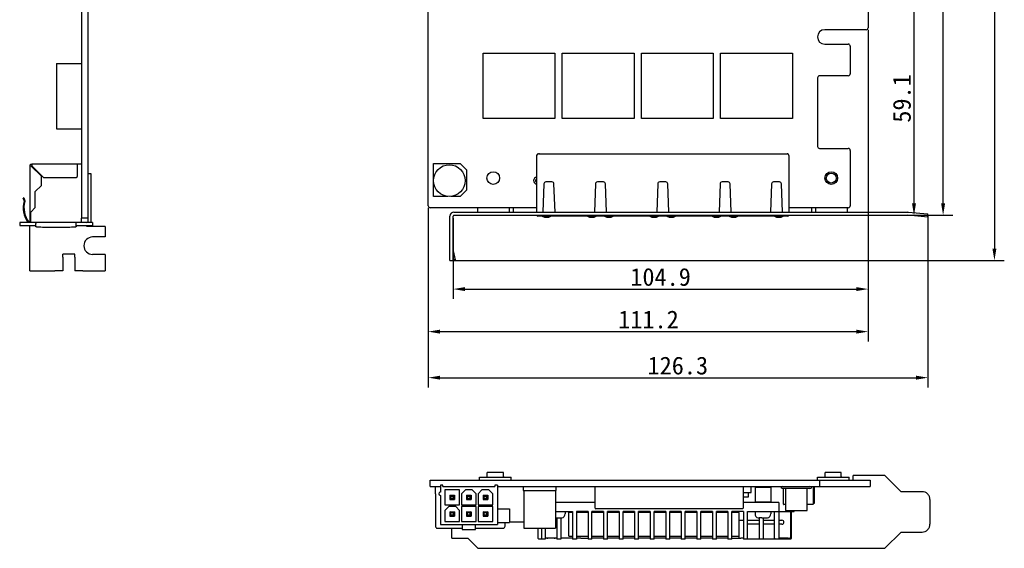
# Model space of a CAD drawing. Header units: millimetres. Extents: x -150 to 228, y -16 to 332.
# Tile 1 of 5: x -150 to 98, y 32 to 166. Entities that reach past the tile are written whole.
import ezdxf

# ---------------------------------------------------------------- set-up
doc = ezdxf.new("R2010")
doc.units = ezdxf.units.MM
doc.header["$LTSCALE"] = 32.67
doc.header["$PDMODE"] = 3
doc.header["$PDSIZE"] = 8
doc.layers.get('0').update_dxf_attribs({"linetype": 'CONTINUOUS'})
doc.layers.get('Defpoints').update_dxf_attribs({"linetype": 'CONTINUOUS'})
doc.layers.add('00_COMPONENTS', color=7, linetype='CONTINUOUS')
doc.styles.get("Standard").update_dxf_attribs({"font": 'simfang.ttf'})
doc.dimstyles.new('DIMSTYLE_10', dxfattribs={"dimtxt": 4.5, "dimasz": 3, "dimexe": 2.5, "dimexo": 0.5, "dimgap": 0.75, "dimtad": 1, "dimdec": 1, "dimdsep": 46, "dimtxsty": 'STANDARD', "dimblk": '_FILLED', "dimblk1": '_FILLED', "dimblk2": '_FILLED', "dimcen": 0.09, "dimclrt": 3, "dimazin": 2, "dimtp": 0.5, "dimtm": 0.5, "dimtfac": 1, "dimtdec": 1, "dimtofl": 0, "dimtmove": 0, "dimatfit": 3, "dimldrblk": '_FILLED', "dimfxl": 1, "dimtolj": 1, "dimarcsym": 0})

# ---------------------------------------------------------------- blocks, each defined once
blk = doc.blocks.new('_FILLED')
at = {"color": 0, "linetype": 'ByBlock'}
blk.add_solid([(0, 0), (-1, 0.167), (-1, -0.167)], dxfattribs=at)
blk = doc.blocks.new('*D94')
at = {"color": 0, "lineweight": -2}
for p, q in [((-23.59, 286.14), (98.46, 286.14)), ((95.96, 283.14), (95.96, 108.16)), ((-40.59, 105.16), (98.46, 105.16))]:
    blk.add_line(p, q, dxfattribs=at)
at = {"layer": 'Defpoints', "color": 0}
for p in [(-24.09, 286.14), (-41.09, 105.16), (95.96, 105.16)]:
    blk.add_point(p, dxfattribs=at)
at = {"color": 0, "linetype": 'ByBlock', "lineweight": -2, "xscale": 3, "yscale": 3, "zscale": 3}
for p, rotation in [((95.96, 286.14), 90), ((95.96, 105.16), 270)]:
    blk.add_blockref('_FILLED', p, dxfattribs=dict(at, rotation=rotation))
at = {"color": 3, "insert": (90.65, 195.21), "char_height": 4.5, "attachment_point": 2, "rotation": 90}
blk.add_mtext('\\A1;{\\C256;181}', dxfattribs=at)
blk = doc.blocks.new('*D95')
at = {"color": 0, "lineweight": -2}
for p, q in [((64.02, 163.48), (64.02, 84.7)), ((-47.13, 118.49), (-47.13, 84.7)), ((-44.13, 87.2), (61.02, 87.2))]:
    blk.add_line(p, q, dxfattribs=at)
at = {"layer": 'Defpoints', "color": 0}
for p in [(64.02, 163.98), (-47.13, 118.99), (64.02, 87.2)]:
    blk.add_point(p, dxfattribs=at)
at = {"color": 0, "linetype": 'ByBlock', "lineweight": -2, "xscale": 3, "yscale": 3, "zscale": 3, "rotation": 180}
blk.add_blockref('_FILLED', (-47.13, 87.2), dxfattribs=at)
at = {"color": 0, "linetype": 'ByBlock', "lineweight": -2, "xscale": 3, "yscale": 3, "zscale": 3}
blk.add_blockref('_FILLED', (64.02, 87.2), dxfattribs=at)
at = {"color": 3, "insert": (8.53, 92.53), "char_height": 4.5, "attachment_point": 2}
blk.add_mtext('\\A1;{\\C256;111.2}', dxfattribs=at)
blk = doc.blocks.new('*D96')
at = {"color": 0, "lineweight": -2}
for p, q in [((-47.13, 118.49), (-47.13, 73.07)), ((79.17, 116.44), (79.17, 73.07)), ((-44.13, 75.57), (76.17, 75.57))]:
    blk.add_line(p, q, dxfattribs=at)
at = {"layer": 'Defpoints', "color": 0}
for p in [(-47.13, 118.99), (79.17, 116.94), (79.17, 75.57)]:
    blk.add_point(p, dxfattribs=at)
at = {"color": 0, "linetype": 'ByBlock', "lineweight": -2, "xscale": 3, "yscale": 3, "zscale": 3, "rotation": 180}
blk.add_blockref('_FILLED', (-47.13, 75.57), dxfattribs=at)
at = {"color": 0, "linetype": 'ByBlock', "lineweight": -2, "xscale": 3, "yscale": 3, "zscale": 3}
blk.add_blockref('_FILLED', (79.17, 75.57), dxfattribs=at)
at = {"color": 3, "insert": (15.95, 80.89), "char_height": 4.5, "attachment_point": 2}
blk.add_mtext('\\A1;{\\C256;126.3}', dxfattribs=at)
blk = doc.blocks.new('*D97')
at = {"color": 0, "lineweight": -2}
for p, q in [((51.27, 286.14), (85.49, 286.14)), ((82.99, 119.59), (82.99, 283.14)), ((64.52, 116.59), (85.49, 116.59))]:
    blk.add_line(p, q, dxfattribs=at)
at = {"layer": 'Defpoints', "color": 0}
for p in [(50.77, 286.14), (82.99, 286.14), (64.02, 116.59)]:
    blk.add_point(p, dxfattribs=at)
at = {"color": 0, "linetype": 'ByBlock', "lineweight": -2, "xscale": 3, "yscale": 3, "zscale": 3}
for p, rotation in [((82.99, 286.14), 90), ((82.99, 116.59), 270)]:
    blk.add_blockref('_FILLED', p, dxfattribs=dict(at, rotation=rotation))
at = {"color": 3, "insert": (79.95, 212.96), "char_height": 4.5, "attachment_point": 5, "rotation": 90}
blk.add_mtext('\\A1;{\\C256;169.6}', dxfattribs=at)
blk = doc.blocks.new('*D100')
at = {"color": 0, "lineweight": -2}
for p, q in [((57.07, 175.64), (78.13, 175.64)), ((75.63, 172.64), (75.63, 119.59)), ((65.02, 116.59), (78.13, 116.59))]:
    blk.add_line(p, q, dxfattribs=at)
at = {"layer": 'Defpoints', "color": 0}
for p in [(56.57, 175.64), (64.52, 116.59), (75.63, 116.59)]:
    blk.add_point(p, dxfattribs=at)
at = {"color": 0, "linetype": 'ByBlock', "lineweight": -2, "xscale": 3, "yscale": 3, "zscale": 3}
for p, rotation in [((75.63, 175.64), 90), ((75.63, 116.59), 270)]:
    blk.add_blockref('_FILLED', p, dxfattribs=dict(at, rotation=rotation))
at = {"color": 3, "insert": (72.59, 146.11), "char_height": 4.5, "attachment_point": 5, "rotation": 90}
blk.add_mtext('\\A1;{\\C256;59.1}', dxfattribs=at)
blk = doc.blocks.new('*D101')
at = {"color": 0, "lineweight": -2}
for p, q in [((64.02, 163.48), (64.02, 95.45)), ((-40.84, 115.89), (-40.84, 95.45)), ((-37.84, 97.95), (61.02, 97.95))]:
    blk.add_line(p, q, dxfattribs=at)
at = {"layer": 'Defpoints', "color": 0}
for p in [(64.02, 163.98), (-40.84, 116.39), (64.02, 97.95)]:
    blk.add_point(p, dxfattribs=at)
at = {"color": 0, "linetype": 'ByBlock', "lineweight": -2, "xscale": 3, "yscale": 3, "zscale": 3, "rotation": 180}
blk.add_blockref('_FILLED', (-40.84, 97.95), dxfattribs=at)
at = {"color": 0, "linetype": 'ByBlock', "lineweight": -2, "xscale": 3, "yscale": 3, "zscale": 3}
blk.add_blockref('_FILLED', (64.02, 97.95), dxfattribs=at)
at = {"color": 3, "insert": (11.59, 100.99), "char_height": 4.5, "attachment_point": 5}
blk.add_mtext('\\A1;\\A1;{\\C256;104.9}', dxfattribs=at)

msp = doc.modelspace()

# ---------------------------------------------------------------- linework, layer by layer
at = {"layer": '00_COMPONENTS'}
for p, q in [((-134.79, 283.53), (-134.79, 115.88)), ((-133.19, 174.48), (-133.19, 115.88)), ((64.02, 174.19), (64.02, 163.98)), ((-47.13, 118.99), (-47.13, 171.24)), ((63.5, 163.47), (53.1, 163.47)), ((53.08, 159.83), (59.02, 159.83)), ((59.52, 159.33), (59.52, 152.33)), ((-33.26, 157.56), (-15.11, 157.56)), ((-33.26, 141.06), (-33.26, 157.56)), ((-15.11, 157.56), (-15.11, 141.06)), ((-13.26, 141.06), (-13.26, 157.56)), ((-13.26, 157.56), (4.89, 157.56)), ((4.89, 157.56), (4.89, 141.06)), ((6.74, 141.06), (6.74, 157.56)), ((6.74, 157.56), (24.89, 157.56)), ((24.89, 157.56), (24.89, 141.06)), ((26.74, 141.06), (26.74, 157.56)), ((26.74, 157.56), (44.89, 157.56)), ((44.89, 157.56), (44.89, 141.06)), ((-141.04, 154.95), (-141.04, 138.45)), ((-141.04, 154.95), (-134.79, 154.95)), ((59.02, 151.83), (51.77, 151.83)), ((51.27, 151.33), (51.27, 133.99)), ((-15.11, 141.06), (-33.26, 141.06)), ((4.89, 141.06), (-13.26, 141.06)), ((24.89, 141.06), (6.74, 141.06)), ((44.89, 141.06), (26.74, 141.06)), ((-141.04, 138.45), (-134.79, 138.45)), ((-19.29, 132.09), (-19.39, 132.09)), ((-19.29, 132.09), (-19.06, 132.09)), ((-19.04, 132.09), (43.31, 132.09)), ((43.33, 132.09), (43.56, 132.09)), ((43.66, 132.09), (43.56, 132.09)), ((51.77, 133.49), (59.02, 133.49)), ((59.52, 132.99), (59.52, 118.99)), ((-147.44, 129.48), (-147.29, 129.48)), ((-147.29, 129.48), (-147.29, 129.12)), ((-134.79, 129.48), (-147.29, 129.48)), ((-135.77, 126.53), (-135.77, 129.48)), ((-45.79, 125.74), (-45.79, 129.68)), ((-45.79, 129.68), (-39.06, 129.68)), ((-39.06, 129.68), (-37.49, 128.11)), ((-19.74, 131.74), (-19.74, 117.39)), ((44.01, 131.74), (44.01, 117.39)), ((-147.79, 129.13), (-147.79, 114.78)), ((-147.43, 129), (-147.79, 129)), ((-147.43, 129), (-144.89, 126.46)), ((-144.36, 126.18), (-147.29, 129.12)), ((-133.19, 127.18), (-132.39, 127.18)), ((-132.39, 127.18), (-132.39, 114.98)), ((-37.49, 128.11), (-37.49, 122.95)), ((-144.89, 124.14), (-144.89, 126.46)), ((-144.36, 126.18), (-136.12, 126.18)), ((-135.76, 126.73), (-135.76, 126.76)), ((-45.79, 121.38), (-45.79, 124.98)), ((-19.94, 125.15), (-19.94, 125.55)), ((-17.88, 124.55), (-18.14, 117.39)), ((-15.85, 125.04), (-17.38, 125.04)), ((-15.09, 117.39), (-15.35, 124.55)), ((-4.88, 124.55), (-5.14, 117.39)), ((-2.85, 125.04), (-4.38, 125.04)), ((-2.09, 117.39), (-2.35, 124.55)), ((10.87, 124.55), (10.61, 117.39)), ((12.9, 125.04), (11.37, 125.04)), ((13.66, 117.39), (13.4, 124.55)), ((26.62, 124.55), (26.36, 117.39)), ((28.65, 125.04), (27.12, 125.04)), ((29.41, 117.39), (29.15, 124.55)), ((39.62, 124.55), (39.36, 117.39)), ((41.65, 125.04), (40.12, 125.04)), ((42.41, 117.39), (42.15, 124.55)), ((-144.89, 124.14), (-146.43, 122.61)), ((-146.43, 118.57), (-146.43, 122.61)), ((-37.49, 122.95), (-39.06, 121.38)), ((-149.29, 120.98), (-149.48, 120.91)), ((-149.25, 120.29), (-149.48, 120.91)), ((-149.29, 120.98), (-149.06, 120.36)), ((-42.19, 121.38), (-45.79, 121.38)), ((-39.06, 121.38), (-41.43, 121.38)), ((-146.43, 118.57), (-147.59, 117.41)), ((-147.59, 114.78), (-147.59, 117.41)), ((-27.89, 118.49), (-46.63, 118.49)), ((-40.64, 117.39), (74.07, 117.39)), ((-34.68, 118.49), (-34.68, 117.39)), ((-19.74, 118.49), (-27.89, 118.49)), ((-26.68, 118.49), (-26.68, 117.39)), ((-25.68, 118.49), (-25.68, 117.39)), ((51.41, 118.49), (44.01, 118.49)), ((49.72, 118.49), (49.72, 117.39)), ((50.72, 118.49), (50.72, 117.39)), ((59.02, 118.49), (51.41, 118.49)), ((58.72, 118.49), (58.72, 117.39)), ((74.14, 117.38), (79.17, 116.94)), ((-150.37, 114.78), (-150.37, 113.98)), ((-131.95, 114.78), (-150.37, 114.78)), ((-146.26, 114.78), (-146.26, 114.51)), ((-146.26, 113.72), (-146.26, 114.51)), ((-136.06, 114.51), (-136.06, 114.78)), ((-136.06, 113.72), (-136.06, 114.51)), ((-133.19, 115.88), (-134.79, 115.88)), ((-134.74, 114.78), (-134.74, 115.88)), ((-133.19, 115.88), (-133.19, 114.98)), ((-131.95, 114.78), (-131.95, 113.98)), ((-41.64, 105.16), (-41.64, 116.39)), ((-40.84, 105.16), (-40.84, 116.39)), ((-40.64, 116.59), (74.07, 116.59)), ((43.71, 116.39), (-19.44, 116.39)), ((79.1, 116.15), (74.07, 116.59)), ((79.1, 116.15), (79.17, 116.94)), ((-150.37, 113.98), (-146.26, 113.98)), ((-147.83, 102.55), (-147.83, 113.98)), ((-138.06, 113.54), (-144.26, 113.54)), ((-136.06, 113.98), (-131.95, 113.98)), ((-133.39, 113.78), (-133.39, 113.98)), ((-128.78, 113.78), (-133.39, 113.78)), ((-128.78, 113.78), (-128.78, 111.11)), ((-128.78, 111.11), (-131.95, 111.11)), ((-40.79, 107.62), (-40.35, 105.3)), ((-139.45, 106.02), (-139.45, 106.74)), ((-136.4, 106.74), (-139.45, 106.74)), ((-139.45, 106.02), (-139.45, 102.55)), ((-136.4, 106.02), (-136.4, 106.74)), ((-136.4, 106.02), (-136.4, 102.55)), ((-128.78, 106.69), (-131.95, 106.69)), ((-128.78, 106.69), (-128.78, 102.55)), ((-41.64, 105.16), (-40.84, 105.16)), ((-40.35, 105.3), (-40.84, 105.2)), ((-40.35, 105.3), (-40.79, 105.3)), ((-147.83, 102.55), (-141.45, 102.55)), ((-139.45, 102.55), (-141.45, 102.55)), ((-134.4, 102.55), (-136.4, 102.55)), ((-134.4, 102.55), (-128.78, 102.55)), ((-34.18, 50.44), (-26.18, 50.44)), ((-34.18, 49.64), (-34.18, 50.44)), ((-28.13, 51.64), (-32.23, 51.64)), ((-32.23, 50.64), (-32.23, 51.64)), ((-31.8, 50.44), (-26.18, 50.44)), ((-28.13, 51.64), (-31.76, 51.64)), ((-28.13, 50.64), (-28.13, 51.64)), ((-28.13, 50.64), (-28.13, 51.64)), ((-26.18, 49.64), (-26.18, 50.44)), ((-26.18, 49.64), (-26.18, 50.44)), ((51.22, 50.44), (59.22, 50.44)), ((51.22, 49.64), (51.22, 50.44)), ((57.27, 51.64), (53.17, 51.64)), ((53.17, 50.64), (53.17, 51.64)), ((57.27, 50.64), (57.27, 51.64)), ((59.22, 49.64), (59.22, 50.44)), ((68.3, 50.88), (60.22, 50.88)), ((60.22, 49.64), (60.22, 50.88)), ((72.41, 46.77), (68.3, 50.88)), ((-46.63, 48.04), (-46.63, 49.64)), ((-46.63, 49.64), (64.52, 49.64)), ((-46.63, 48.04), (-44.06, 48.04)), ((-45.29, 46.24), (-45.29, 48.04)), ((-44.06, 48.44), (-44.06, 46.64)), ((-43.46, 48.44), (-44.06, 48.44)), ((-43.46, 48.04), (-43.46, 48.44)), ((-43.46, 48.04), (-30.26, 48.04)), ((-30.26, 48.44), (-30.26, 48.04)), ((-29.66, 48.44), (-30.26, 48.44)), ((-29.66, 48.44), (-29.66, 38.44)), ((-29.66, 48.04), (64.52, 48.04)), ((-23.11, 48.04), (-23.11, 47.04)), ((-14.81, 47.04), (-14.81, 48.04)), ((-4.96, 42.59), (-4.96, 48.04)), ((32.44, 48.04), (32.44, 42.59)), ((34.52, 46.57), (34.52, 48.04)), ((35.66, 48.04), (35.46, 47.84)), ((39.46, 47.84), (35.46, 47.84)), ((35.46, 47.84), (35.46, 44.24)), ((39.27, 48.04), (39.46, 47.84)), ((39.46, 47.84), (39.46, 44.24)), ((42.42, 48.04), (42.12, 47.89)), ((42.12, 47.69), (42.12, 47.89)), ((42.42, 47.54), (42.12, 47.69)), ((43.12, 47.54), (42.42, 47.54)), ((42.63, 43.64), (42.63, 47.54)), ((43.12, 47.69), (48.62, 47.69)), ((43.12, 47.69), (43.12, 42.04)), ((48.62, 42.04), (48.62, 47.69)), ((49.32, 47.54), (48.62, 47.54)), ((49.62, 47.89), (49.32, 48.04)), ((49.32, 47.54), (49.62, 47.69)), ((49.62, 47.89), (49.62, 47.69)), ((50.13, 47.94), (50.13, 43.64)), ((50.47, 47.92), (50.51, 47.92)), ((50.51, 43.87), (50.51, 47.92)), ((51.77, 49.64), (51.77, 48.04)), ((64.52, 49.64), (64.52, 48.04)), ((-45.31, 46.24), (-45.31, 38.05)), ((-44.06, 45.84), (-44.06, 38.44)), ((-42.94, 47.22), (-42.94, 43.47)), ((-39.19, 47.22), (-42.94, 47.22)), ((-41.64, 45.85), (-41.64, 44.83)), ((-41.63, 45.85), (-41.64, 45.85)), ((-41.64, 44.83), (-41.63, 44.83)), ((-41.63, 45.91), (-41.63, 44.77)), ((-41.39, 45.67), (-41.63, 45.91)), ((-41.63, 45.91), (-40.49, 45.91)), ((-41.63, 44.77), (-41.39, 45.02)), ((-41.39, 45.02), (-41.39, 45.67)), ((-41.39, 45.67), (-40.74, 45.67)), ((-40.74, 45.02), (-41.39, 45.02)), ((-40.49, 45.91), (-40.74, 45.67)), ((-40.74, 45.02), (-40.74, 45.67)), ((-40.49, 44.77), (-40.74, 45.02)), ((-40.49, 45.91), (-40.49, 44.77)), ((-40.49, 44.83), (-40.49, 45.85)), ((-40.49, 45.85), (-40.49, 45.85)), ((-40.49, 44.83), (-40.49, 44.83)), ((-39.19, 43.47), (-39.19, 47.22)), ((-37.74, 47.22), (-38.74, 46.22)), ((-38.74, 46.22), (-38.74, 43.47)), ((-35.99, 47.22), (-37.74, 47.22)), ((-37.44, 45.85), (-37.44, 44.83)), ((-37.43, 45.85), (-37.44, 45.85)), ((-37.44, 44.83), (-37.43, 44.83)), ((-37.43, 45.91), (-37.43, 44.77)), ((-37.19, 45.67), (-37.43, 45.91)), ((-37.43, 45.91), (-36.29, 45.91)), ((-37.43, 44.77), (-37.19, 45.02)), ((-37.19, 45.02), (-37.19, 45.67)), ((-37.19, 45.67), (-36.54, 45.67)), ((-36.54, 45.02), (-37.19, 45.02)), ((-36.29, 45.91), (-36.54, 45.67)), ((-36.54, 45.02), (-36.54, 45.67)), ((-36.29, 44.77), (-36.54, 45.02)), ((-36.29, 45.91), (-36.29, 44.77)), ((-36.29, 44.83), (-36.29, 45.85)), ((-36.29, 45.85), (-36.29, 45.85)), ((-36.29, 44.83), (-36.29, 44.83)), ((-34.99, 46.22), (-35.99, 47.22)), ((-34.99, 43.47), (-34.99, 46.22)), ((-33.54, 47.22), (-34.54, 46.22)), ((-34.54, 46.22), (-34.54, 43.47)), ((-31.79, 47.22), (-33.54, 47.22)), ((-33.24, 45.85), (-33.24, 44.83)), ((-33.23, 45.85), (-33.24, 45.85)), ((-33.24, 44.83), (-33.23, 44.83)), ((-33.23, 45.91), (-33.23, 44.77)), ((-32.99, 45.67), (-33.23, 45.91)), ((-33.23, 45.91), (-32.09, 45.91)), ((-33.23, 44.77), (-32.99, 45.02)), ((-32.99, 45.02), (-32.99, 45.67)), ((-32.99, 45.67), (-32.34, 45.67)), ((-32.34, 45.02), (-32.99, 45.02)), ((-32.09, 45.91), (-32.34, 45.67)), ((-32.34, 45.02), (-32.34, 45.67)), ((-32.09, 44.77), (-32.34, 45.02)), ((-32.09, 45.91), (-32.09, 44.77)), ((-32.09, 44.83), (-32.09, 45.85)), ((-32.09, 45.85), (-32.09, 45.85)), ((-32.09, 44.83), (-32.09, 44.83)), ((-30.79, 46.22), (-31.79, 47.22)), ((-30.79, 43.47), (-30.79, 46.22)), ((-23.11, 47.04), (-14.81, 47.04)), ((-22.96, 47.04), (-22.96, 37.54)), ((-14.96, 47.04), (-14.96, 37.54)), ((32.44, 46.57), (34.52, 46.57)), ((32.44, 45.43), (33.84, 45.43)), ((33.84, 45.43), (33.84, 46.57)), ((77.68, 46.77), (72.41, 46.77)), ((-42.94, 43.47), (-39.19, 43.47)), ((-41.94, 43.02), (-42.94, 42.02)), ((-40.19, 43.02), (-41.94, 43.02)), ((-41.63, 44.77), (-40.49, 44.77)), ((-39.19, 42.02), (-40.19, 43.02)), ((-38.74, 43.47), (-34.99, 43.47)), ((-38.74, 43.02), (-38.74, 39.27)), ((-34.99, 43.02), (-38.74, 43.02)), ((-37.43, 44.77), (-36.29, 44.77)), ((-34.99, 39.27), (-34.99, 43.02)), ((-34.54, 43.47), (-30.79, 43.47)), ((-34.54, 43.02), (-34.54, 39.27)), ((-30.79, 43.02), (-34.54, 43.02)), ((-33.23, 44.77), (-32.09, 44.77)), ((-30.79, 39.27), (-30.79, 43.02)), ((-29.66, 42.44), (-26.61, 42.44)), ((-26.61, 42.44), (-26.61, 38.94)), ((-4.96, 44.04), (-14.96, 44.04)), ((32.29, 42.44), (-4.81, 42.44)), ((41.46, 44.04), (32.44, 44.04)), ((35.46, 44.24), (39.46, 44.24)), ((35.66, 44.04), (35.46, 44.24)), ((39.26, 44.04), (39.46, 44.24)), ((41.46, 44.04), (41.46, 34.74)), ((43.12, 43.54), (42.73, 43.54)), ((50.03, 43.54), (48.62, 43.54)), ((50.13, 43.87), (50.51, 43.87)), ((79.67, 44.77), (79.67, 38.57)), ((-42.94, 42.02), (-42.94, 39.27)), ((-41.64, 41.65), (-41.64, 40.63)), ((-41.63, 41.65), (-41.64, 41.65)), ((-41.64, 40.63), (-41.63, 40.63)), ((-41.63, 41.71), (-41.63, 40.57)), ((-41.39, 41.47), (-41.63, 41.71)), ((-41.63, 41.71), (-40.49, 41.71)), ((-41.63, 40.57), (-41.39, 40.82)), ((-41.63, 40.57), (-40.49, 40.57)), ((-41.39, 40.82), (-41.39, 41.47)), ((-41.39, 41.47), (-40.74, 41.47)), ((-40.74, 40.82), (-41.39, 40.82)), ((-40.49, 41.71), (-40.74, 41.47)), ((-40.74, 40.82), (-40.74, 41.47)), ((-40.49, 40.57), (-40.74, 40.82)), ((-40.49, 41.71), (-40.49, 40.57)), ((-40.49, 40.63), (-40.49, 41.65)), ((-40.49, 41.65), (-40.49, 41.65)), ((-40.49, 40.63), (-40.49, 40.63)), ((-39.19, 39.27), (-39.19, 42.02)), ((-37.44, 41.65), (-37.44, 40.63)), ((-37.43, 41.65), (-37.44, 41.65)), ((-37.44, 40.63), (-37.43, 40.63)), ((-37.43, 41.71), (-37.43, 40.57)), ((-37.19, 41.47), (-37.43, 41.71)), ((-37.43, 41.71), (-36.29, 41.71)), ((-37.43, 40.57), (-37.19, 40.82)), ((-37.43, 40.57), (-36.29, 40.57)), ((-37.19, 40.82), (-37.19, 41.47)), ((-37.19, 41.47), (-36.54, 41.47)), ((-36.54, 40.82), (-37.19, 40.82)), ((-36.29, 41.71), (-36.54, 41.47)), ((-36.54, 40.82), (-36.54, 41.47)), ((-36.29, 40.57), (-36.54, 40.82)), ((-36.29, 41.71), (-36.29, 40.57)), ((-36.29, 40.63), (-36.29, 41.65)), ((-36.29, 41.65), (-36.29, 41.65)), ((-36.29, 40.63), (-36.29, 40.63)), ((-33.24, 41.65), (-33.24, 40.63)), ((-33.23, 41.65), (-33.24, 41.65)), ((-33.24, 40.63), (-33.23, 40.63)), ((-33.23, 41.71), (-33.23, 40.57)), ((-32.99, 41.47), (-33.23, 41.71)), ((-33.23, 41.71), (-32.09, 41.71)), ((-33.23, 40.57), (-32.99, 40.82)), ((-33.23, 40.57), (-32.09, 40.57)), ((-32.99, 40.82), (-32.99, 41.47)), ((-32.99, 41.47), (-32.34, 41.47)), ((-32.34, 40.82), (-32.99, 40.82)), ((-32.09, 41.71), (-32.34, 41.47)), ((-32.34, 40.82), (-32.34, 41.47)), ((-32.09, 40.57), (-32.34, 40.82)), ((-32.09, 41.71), (-32.09, 40.57)), ((-32.09, 40.63), (-32.09, 41.65)), ((-32.09, 41.65), (-32.09, 41.65)), ((-32.09, 40.63), (-32.09, 40.63)), ((-14.96, 41.74), (-10.68, 41.74)), ((-14.79, 40.14), (-14.96, 40.14)), ((-14.79, 40.14), (-14.79, 40.16)), ((-14.61, 40.16), (-14.61, 34.74)), ((-14.29, 40.16), (-14.29, 40.14)), ((-14.29, 40.14), (-13.57, 40.14)), ((-13.61, 40.14), (-13.61, 34.74)), ((-13.36, 40.16), (-13.36, 40.16)), ((-12.54, 41.74), (-12.54, 41.14)), ((-11.57, 35.54), (-11.57, 41.54)), ((-10.68, 41.54), (-11.57, 41.54)), ((-10.68, 41.74), (-10.68, 34.74)), ((-9.68, 41.74), (-9.68, 34.74)), ((-6.75, 41.74), (-9.68, 41.74)), ((-6.75, 41.54), (-9.68, 41.54)), ((-6.75, 41.74), (-6.75, 34.74)), ((-5.75, 34.74), (-5.75, 41.74)), ((-2.82, 41.74), (-5.75, 41.74)), ((-2.82, 41.54), (-5.75, 41.54)), ((-2.82, 41.74), (-2.82, 34.74)), ((-1.82, 34.74), (-1.82, 41.74)), ((1.11, 41.74), (-1.82, 41.74)), ((1.11, 41.54), (-1.82, 41.54)), ((1.11, 41.74), (1.11, 34.74)), ((2.11, 34.74), (2.11, 41.74)), ((5.04, 41.74), (2.11, 41.74)), ((5.04, 41.54), (2.11, 41.54)), ((5.04, 41.74), (5.04, 34.74)), ((6.04, 34.74), (6.04, 41.74)), ((8.97, 41.74), (6.04, 41.74)), ((8.97, 41.54), (6.04, 41.54)), ((8.97, 41.74), (8.97, 34.74)), ((9.97, 34.74), (9.97, 41.74)), ((12.9, 41.74), (9.97, 41.74)), ((12.9, 41.54), (9.97, 41.54)), ((12.9, 41.74), (12.9, 34.74)), ((13.9, 34.74), (13.9, 41.74)), ((16.83, 41.74), (13.9, 41.74)), ((16.83, 41.54), (13.9, 41.54)), ((16.83, 41.74), (16.83, 34.74)), ((20.76, 41.74), (17.83, 41.74)), ((17.83, 34.74), (17.83, 41.74)), ((20.76, 41.54), (17.83, 41.54)), ((20.76, 41.74), (20.76, 34.74)), ((24.69, 41.74), (21.76, 41.74)), ((21.76, 34.74), (21.76, 41.74)), ((24.69, 41.54), (21.76, 41.54)), ((24.69, 41.74), (24.69, 34.74)), ((28.62, 41.74), (25.69, 41.74)), ((25.69, 34.74), (25.69, 41.74)), ((28.62, 41.54), (25.69, 41.54)), ((28.62, 41.74), (28.62, 34.74)), ((32.55, 41.74), (29.62, 41.74)), ((29.62, 34.74), (29.62, 41.74)), ((31.47, 41.54), (29.62, 41.54)), ((31.47, 35.04), (31.47, 41.54)), ((32.55, 41.74), (32.55, 34.74)), ((33.55, 41.74), (41.46, 41.74)), ((33.55, 34.74), (33.55, 41.74)), ((35.46, 41.74), (35.46, 41.14)), ((36.27, 40.16), (36.28, 40.16)), ((36.48, 40.14), (36.48, 34.74)), ((37.21, 40.14), (36.49, 40.14)), ((37.21, 40.14), (37.21, 40.16)), ((37.48, 40.16), (37.48, 34.74)), ((37.71, 40.16), (37.71, 40.14)), ((37.71, 40.14), (38.43, 40.14)), ((38.64, 40.16), (38.64, 40.16)), ((39.46, 41.74), (39.46, 41.14)), ((40.41, 34.74), (40.41, 41.74)), ((41.46, 41.79), (45.39, 41.79)), ((43.12, 42.04), (48.62, 42.04)), ((44.51, 35.39), (44.51, 41.79)), ((44.71, 35.04), (44.71, 41.79)), ((45.39, 41.79), (45.39, 42.04)), ((-44.8, 37.54), (-38.56, 37.54)), ((-44.06, 38.44), (-29.66, 38.44)), ((-42.94, 39.27), (-39.19, 39.27)), ((-41.14, 35), (-41.14, 37.54)), ((-38.74, 39.27), (-34.99, 39.27)), ((-38.56, 38.44), (-38.56, 37.24)), ((-35.16, 37.24), (-35.16, 38.44)), ((-35.16, 37.54), (-28.23, 37.54)), ((-34.54, 39.27), (-30.79, 39.27)), ((-29.66, 38.94), (-26.61, 38.94)), ((-27.72, 38.05), (-27.72, 38.94)), ((-26.61, 39.14), (-22.96, 39.14)), ((-22.96, 37.54), (-14.96, 37.54)), ((-19.44, 37.54), (-19.44, 35.04)), ((-18.54, 37.54), (-18.54, 34.74)), ((-17.54, 37.54), (-17.54, 34.74)), ((31.47, 39.56), (32.55, 39.56)), ((33.55, 39.56), (36.48, 39.56)), ((36.48, 38.56), (33.55, 38.56)), ((37.48, 39.56), (40.41, 39.56)), ((40.41, 38.56), (37.48, 38.56)), ((41.46, 39.56), (42.26, 39.56)), ((42.26, 38.56), (41.46, 38.56)), ((-41.14, 35), (-37.14, 35)), ((-38.56, 37.24), (-35.16, 37.24)), ((-37.14, 35), (-34.6, 32.46)), ((-19.24, 34.84), (-18.54, 34.84)), ((-14.61, 35.04), (-17.54, 35.04)), ((-17.1, 35.04), (-17.1, 35)), ((-17.1, 35), (-17.09, 34.92)), ((-17.09, 34.92), (-17.09, 34.84)), ((-15.15, 34.84), (-15.14, 34.92)), ((-15.14, 35), (-15.14, 35.04)), ((-15.14, 34.92), (-15.14, 35)), ((-10.68, 35.04), (-13.61, 35.04)), ((-11.57, 35.54), (-10.68, 35.54)), ((-9.68, 35.54), (-6.75, 35.54)), ((-8.53, 35.04), (-9.68, 35.04)), ((-8.53, 35.04), (-6.75, 35.04)), ((-5.75, 35.54), (-2.82, 35.54)), ((-2.82, 35.04), (-5.75, 35.04)), ((-1.82, 35.54), (1.11, 35.54)), ((1.11, 35.04), (-1.82, 35.04)), ((2.11, 35.54), (5.04, 35.54)), ((5.04, 35.04), (2.11, 35.04)), ((6.04, 35.54), (8.97, 35.54)), ((8.97, 35.04), (6.04, 35.04)), ((9.97, 35.54), (12.9, 35.54)), ((12.9, 35.04), (9.97, 35.04)), ((13.9, 35.54), (16.83, 35.54)), ((16.83, 35.04), (13.9, 35.04)), ((17.83, 35.54), (20.76, 35.54)), ((20.76, 35.04), (17.83, 35.04)), ((21.76, 35.54), (24.69, 35.54)), ((24.69, 35.04), (21.76, 35.04)), ((25.69, 35.54), (28.62, 35.54)), ((28.62, 35.04), (25.69, 35.04)), ((29.62, 35.54), (31.47, 35.54)), ((29.62, 35.04), (31.87, 35.04)), ((32.55, 35.04), (31.87, 35.04)), ((33.55, 34.84), (36.48, 34.84)), ((37.48, 34.84), (40.4, 34.84)), ((43.81, 35.04), (41.46, 35.04)), ((41.46, 34.84), (44.51, 34.84)), ((43.84, 35.04), (44.16, 35.04)), ((68.3, 32.46), (72.41, 36.57)), ((72.41, 36.57), (77.68, 36.57)), ((-34.6, 32.46), (68.3, 32.46)), ((-17.54, 34.74), (-18.54, 34.74)), ((-13.61, 34.74), (-14.61, 34.74)), ((-9.68, 34.74), (-10.68, 34.74)), ((-5.75, 34.74), (-6.75, 34.74)), ((-1.82, 34.74), (-2.82, 34.74)), ((2.11, 34.74), (1.11, 34.74)), ((6.04, 34.74), (5.04, 34.74)), ((9.97, 34.74), (8.97, 34.74)), ((13.9, 34.74), (12.9, 34.74)), ((17.83, 34.74), (16.83, 34.74)), ((21.76, 34.74), (20.76, 34.74)), ((25.69, 34.74), (24.69, 34.74)), ((29.62, 34.74), (28.62, 34.74)), ((33.55, 34.74), (32.55, 34.74)), ((37.48, 34.74), (36.48, 34.74)), ((41.46, 34.74), (40.41, 34.74)), ((40.42, 34.71), (40.42, 34.74))]:
    msp.add_line(p, q, dxfattribs=at)
for centre, radius in [((-41.81, 125.36), 4), ((-30.68, 125.99), 1.6), ((54.72, 125.99), 1.6), ((54.72, 125.99), 1.25)]:
    msp.add_circle(centre, radius, dxfattribs=at)
for centre, radius, start, end in [((53.08, 161.65), 1.82, 90, 270), ((63.52, 163.98), 0.5, 269.9839, 359.9869), ((59.02, 159.33), 0.5, 359.9834, 89.9874), ((51.77, 151.33), 0.5, 89.99, 180.01), ((59.02, 152.33), 0.5, 270.0075, 359.9925), ((-19.39, 131.74), 0.35, 90, 180), ((43.66, 131.74), 0.35, 0, 90), ((51.77, 133.99), 0.5, 180.0156, 270.0136), ((59.02, 132.99), 0.5, 359.9814, 89.9894), ((-147.44, 129.13), 0.35, 106.6015, 160.3302), ((-147.44, 129.13), 0.35, 90, 106.6015), ((-147.44, 129.13), 0.35, 160.3302, 180), ((-136.12, 126.53), 0.35, 270, 0), ((-19.62, 125.35), 0.902, 97.9981, 262.005), ((-19.74, 125.55), 0.2, 90, 180), ((-19.74, 125.15), 0.2, 180, 270), ((-17.38, 124.54), 0.5, 90, 177.93), ((-15.85, 124.54), 0.5, 2.07, 90), ((-4.38, 124.54), 0.5, 90, 177.93), ((-2.85, 124.54), 0.5, 2.07, 90), ((11.37, 124.54), 0.5, 90, 177.93), ((12.9, 124.54), 0.5, 2.07, 90), ((27.12, 124.54), 0.5, 90, 177.93), ((28.65, 124.54), 0.5, 2.07, 90), ((40.12, 124.54), 0.5, 90, 177.93), ((41.65, 124.54), 0.5, 2.07, 90), ((-143.29, 118.48), 6.2, 163.9067, 216.5779), ((-143.29, 118.48), 6, 163.9067, 218.0237), ((-149.39, 120.24), 0.15, 343.9067, 20), ((-149.39, 120.24), 0.35, 343.9067, 20), ((-134.79, 116.77), 4.03, 52.8032, 53.5919), ((-46.63, 118.99), 0.5, 180.009, 269.991), ((-40.64, 116.39), 1, 90, 180), ((59.02, 118.99), 0.5, 270.009, 359.991), ((74.07, 116.59), 0.8, 85, 90), ((-133.39, 114.98), 0.2, 270, 0), ((-133.39, 114.98), 1, 348.4533, 0), ((-40.64, 116.39), 0.2, 90, 180), ((-19.44, 116.69), 0.3, 199.5335, 270), ((-17.21, 118.24), 2.16, 239.4607, 300.5393), ((-5.78, 118.24), 2.16, 239.4607, 300.5393), ((-1.46, 118.24), 2.16, 239.4607, 300.5393), ((9.97, 118.24), 2.16, 239.4607, 300.5393), ((14.29, 118.24), 2.16, 239.4607, 300.5393), ((25.72, 118.24), 2.16, 239.4607, 300.5393), ((30.04, 118.24), 2.16, 239.4607, 300.5393), ((41.47, 118.24), 2.16, 239.4607, 300.5393), ((43.71, 116.69), 0.3, 270, 340.4667), ((-131.95, 108.9), 2.21, 90, 270), ((-32.43, 50.64), 0.2, 270, 0), ((-27.93, 50.64), 0.2, 180, 270), ((-27.93, 50.64), 0.2, 180, 270), ((52.97, 50.64), 0.2, 270, 0), ((57.47, 50.64), 0.2, 180, 270), ((50.03, 47.94), 0.1, 0, 90), ((50.34, 47.89), 0.135, 0, 90), ((-44.06, 46.24), 0.4, 90, 270), ((-4.81, 42.59), 0.15, 180, 270), ((32.29, 42.59), 0.15, 270, 0), ((42.73, 43.64), 0.1, 180, 270), ((50.03, 43.64), 0.1, 270, 0), ((-14.55, 47.1), 6.94, 267.9752, 270.0403), ((-14.54, 47.1), 6.94, 269.9597, 272.0248), ((-13.57, 41.19), 1.05, 269.9855, 281.5342), ((-13.54, 41.14), 1, 280.5501, 0), ((36.46, 41.14), 1, 180, 259.4499), ((36.49, 41.19), 1.05, 258.4658, 270.0145), ((37.45, 47.1), 6.94, 267.9752, 270.0403), ((37.46, 47.1), 6.94, 269.9597, 272.0248), ((38.43, 41.19), 1.05, 269.9855, 281.5342), ((38.46, 41.14), 1, 280.5501, 0), ((-44.8, 38.05), 0.508, 180, 270), ((-28.23, 38.05), 0.508, 270, 0), ((42.26, 39.06), 0.5, 270, 90), ((-19.24, 35.04), 0.2, 180, 270), ((49.2, 38.44), 66.4, 182.9655, 183.105), ((-83.04, 38.52), 68.01, 356.8967, 357.0329), ((108.35, 38.52), 68.05, 182.9671, 183.1032), ((44.16, 35.39), 0.35, 270, 0), ((44.51, 35.04), 0.2, 270, 0)]:
    msp.add_arc(centre, radius, start, end, dxfattribs=at)
for points, knots in [([(-19.04, 132.07), (-19.04, 132.07), (-19.05, 132.08), (-19.06, 132.09), (-19.06, 132.09)], [0, 0, 0, 0, 0.433864, 1, 1, 1, 1]), ([(43.33, 132.09), (43.32, 132.09), (43.31, 132.08), (43.31, 132.07), (43.31, 132.07)], [0, 0, 0, 0, 0.56826, 1, 1, 1, 1]), ([(-19.43, 116.39), (-19.42, 116.39), (-19.41, 116.39), (-19.39, 116.39), (-19.39, 116.4)], [0, 0, 0, 0, 0.361532, 1, 1, 1, 1]), ([(-19.39, 116.4), (-19.39, 116.4), (-19.39, 116.4), (-19.39, 116.4), (-19.39, 116.4)], [0, 0, 0, 0, 0.488749, 1, 1, 1, 1]), ([(43.66, 116.4), (43.66, 116.4), (43.66, 116.39), (43.67, 116.39), (43.68, 116.39), (43.69, 116.39), (43.7, 116.39)], [0, 0, 0, 0, 0.181461, 0.378307, 0.644662, 1, 1, 1, 1]), ([(-144.26, 113.54), (-144.52, 113.54), (-144.89, 113.55), (-145.36, 113.57), (-145.66, 113.59), (-145.9, 113.61), (-146.09, 113.64), (-146.2, 113.67), (-146.25, 113.69), (-146.26, 113.71), (-146.26, 113.72)], [0, 0, 0, 0, 0.378178, 0.549138, 0.699252, 0.822811, 0.91531, 0.973815, 0.990316, 1, 1, 1, 1]), ([(-136.06, 113.72), (-136.06, 113.71), (-136.07, 113.69), (-136.12, 113.67), (-136.24, 113.64), (-136.42, 113.61), (-136.66, 113.59), (-136.96, 113.57), (-137.44, 113.55), (-137.81, 113.54), (-138.06, 113.54)], [0, 0, 0, 0, 0.009684, 0.026185, 0.08469, 0.177189, 0.300748, 0.450862, 0.621822, 1, 1, 1, 1]), ([(-40.79, 105.3), (-40.8, 105.29), (-40.83, 105.24), (-40.84, 105.19), (-40.84, 105.16)], [0, 0, 0, 0, 0.272245, 1, 1, 1, 1]), ([(79.67, 44.77), (79.67, 45.03), (79.57, 45.56), (79.12, 46.22), (78.46, 46.67), (77.94, 46.77), (77.68, 46.77)], [0, 0, 0, 0, 0.250459, 0.500623, 0.750422, 1, 1, 1, 1]), ([(77.68, 36.57), (77.94, 36.57), (78.46, 36.68), (79.12, 37.12), (79.57, 37.79), (79.67, 38.31), (79.67, 38.57)], [0, 0, 0, 0, 0.249578, 0.499377, 0.749541, 1, 1, 1, 1]), ([(-17.11, 35), (-17.11, 35.01), (-17.11, 35.02), (-17.11, 35.03), (-17.11, 35.04), (-17.11, 35.04), (-17.11, 35.04)], [0, 0, 0, 0, 0.420948, 0.733627, 0.927322, 1, 1, 1, 1]), ([(-15.12, 35.04), (-15.12, 35.04), (-15.12, 35.04), (-15.12, 35.03), (-15.12, 35.02), (-15.12, 35.01), (-15.12, 35)], [0, 0, 0, 0, 0.072679, 0.266374, 0.579053, 1, 1, 1, 1]), ([(40.39, 35.04), (40.39, 35.04), (40.39, 35.04), (40.39, 35.03), (40.39, 35.02), (40.39, 35.01), (40.39, 35)], [0, 0, 0, 0, 0.072677, 0.266376, 0.579055, 1, 1, 1, 1])]:
    msp.add_open_spline(points, degree=3, knots=knots, dxfattribs=at)

# ---------------------------------------------------------------- dimensions: what is measured, and where the dimension line sits
for base, p1, p2, text, picture, middle in [((95.96, 105.16), (-24.09, 286.14), (-41.09, 105.16), '{\\C256;181}', '*D94', (95.96, 195.21)), ((82.99, 286.14), (64.02, 116.59), (50.77, 286.14), '{\\C256;169.6}', '*D97', (82.99, 212.96))]:
    dim = msp.add_linear_dim(base=base, p1=p1, p2=p2, angle=270, text=text, dimstyle='DIMSTYLE_10', override={"dimtxsty": 'STANDARD', "dimldrblk": '_FILLED'})
    dim.commit()
    dim.dimension.update_dxf_attribs({"geometry": picture, "text_midpoint": middle, "dimtype": 160})
dim = msp.add_linear_dim(base=(75.63, 116.59), p1=(56.57, 175.64), p2=(64.52, 116.59), angle=90, text='{\\C256;59.1}', dimstyle='DIMSTYLE_10', override={"dimtxsty": 'STANDARD'})
dim.commit()
dim.dimension.update_dxf_attribs({"geometry": '*D100', "text_midpoint": (72.59, 146.11)})
for base, p2, text, picture, middle in [((64.02, 87.2), (64.02, 163.98), '{\\C256;111.2}', '*D95', (8.53, 87.2)), ((79.17, 75.57), (79.17, 116.94), '{\\C256;126.3}', '*D96', (15.95, 75.57))]:
    dim = msp.add_linear_dim(base=base, p1=(-47.13, 118.99), p2=p2, text=text, dimstyle='DIMSTYLE_10', override={"dimtxsty": 'STANDARD', "dimldrblk": '_FILLED'})
    dim.commit()
    dim.dimension.update_dxf_attribs({"geometry": picture, "text_midpoint": middle, "dimtype": 160})
dim = msp.add_linear_dim(base=(64.02, 97.95), p1=(-40.84, 116.39), p2=(64.02, 163.98), text='\\A1;{\\C256;<>}', dimstyle='DIMSTYLE_10', override={"dimtxsty": 'STANDARD'})
dim.commit()
dim.dimension.update_dxf_attribs({"geometry": '*D101', "text_midpoint": (11.59, 100.99)})

doc.saveas('drawing.dxf')
